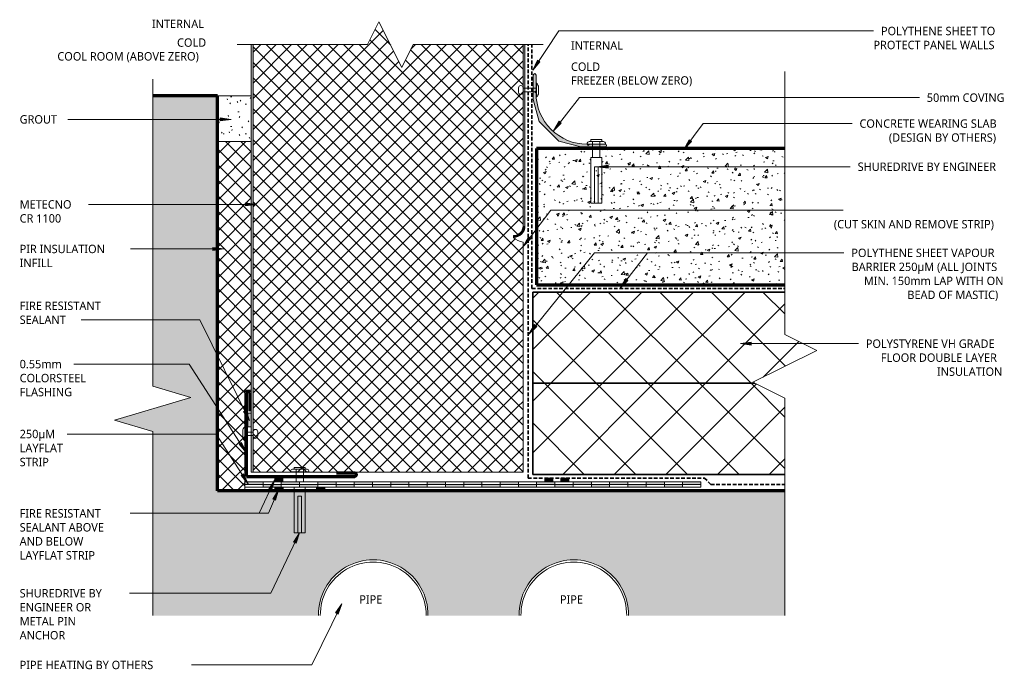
# Model space of a CAD drawing. Header units: millimetres. Extents: x -148 to 392, y -127 to 229.
import ezdxf

# ---------------------------------------------------------------- set-up
doc = ezdxf.new("R2010")
doc.units = ezdxf.units.MM
doc.linetypes.add('Dash', pattern=[6.35, 3.175, -3.175])
doc.linetypes.add('Dash Short', pattern=[3, 2, -1])
for name, color, linetype, lineweight in [('A-DETL', 90, 'Continuous', 13), ('A-DETL-GENF', 92, 'Continuous', 13), ('A-DETL-GENF-HDLN', 1, 'Dash', 13), ('G-ANNO-TEXT', 231, 'Continuous', 9)]:
    doc.layers.add(name, color=color, linetype=linetype, lineweight=lineweight)
doc.styles.add('Yu Gothic', font='Yu Gothic.ttf', dxfattribs={"height": 4.6})
doc.styles.add('Yu Gothic_B', font='Yu Gothic.ttf', dxfattribs={"height": 4.6})
pattern_1 = [(45, (0, 0), (-14.1421, 14.1421), []), (135, (0, 0), (-14.1421, -14.1421), [])]
pattern_2 = [(50, (0, 0), (14.5753, -1.27516), [1.524, -16.764]), (355, (0, 0), (-2.81956, 15.2849), [1.219, -13.411]), (100.451, (1.215, -0.106), (11.7557, 14.00984), [1.295, -14.247]), (46.184, (0, 4.064), (21.6862, -3.3639), [2.286, -25.146]), (96.636, (1.807, 3.784), (18.9918, 19.7943), [1.943, -21.371]), (351.184, (0, 4.064), (18.992, 19.7941), [1.829, -20.117]), (21, (2.032, 3.048), (12.12965, -8.18154), [1.524, -16.764]), (326, (2.032, 3.048), (4.9442, 14.7354), [1.219, -13.411]), (71.451, (3.043, 2.366), (17.0739, 6.554), [1.295, -14.247]), (37.5, (0, 0), (0.24723, 6.76433), [0.67056, -12.578, 0.67056, -12.944, -13.462]), (37.5, (0, 0), (0.24723, 6.76433), [-26.863, 0.67056, -12.791]), (7.5, (0, 0), (5.34566, 8.01431), [0.67056, -7.092, 0.67056, -12.273, -5.131]), (7.5, (0, 0), (5.34566, 8.01431), [-20.706, 0.67056, -4.46]), (327.5, (-4.531, 0), (10.84765, -0.45819), [0.67056, -4.409, 0.67056, -15.179, -21.031]), (327.5, (-4.531, 0), (10.84765, -0.45819), [-20.93, 0.67056, -20.361]), (317.5, (-6.563, 0), (11.85073, 2.0342), [0.67056, -5.933, 0.67056, -9.855, -14.935]), (317.5, (-6.563, 0), (11.85073, 2.0342), [-17.13, 0.67056, -14.265])]
pattern_3 = [(315, (-16.214, 128.937), (4.24264, 4.24264), []), (45, (-16.214, 128.937), (-4.24264, 4.24264), [])]

# ---------------------------------------------------------------- blocks, each defined once
blk = doc.blocks.new('37_95mm Coving - 37_95mm Coving-5873425-FREEZER FLOOR PARTITION RECESSED TO COOL ROOM WITH PIPE HEATING')
at = {"layer": 'A-DETL-GENF'}
blk.add_hatch(color=256, dxfattribs=at).paths.add_polyline_path([(0, -26.09), (0, -39.45), (0.03, -39.64), (0.1, -39.83), (0.22, -39.98), (0.38, -40.1), (0.56, -40.17), (0.75, -40.2), (0.94, -40.17), (1.13, -40.1), (1.28, -39.98), (1.4, -39.83), (1.47, -39.64), (1.5, -39.45), (1.5, -30.86), (0.79, -30.16), (1.5, -29.45), (1.61, -26.98), (1.93, -24.57), (2.45, -22.22), (3.19, -19.9), (4.12, -17.63), (5.24, -15.48), (6.55, -13.43), (8.04, -11.48), (9.69, -9.69), (11.48, -8.04), (13.43, -6.55), (15.48, -5.24), (17.63, -4.12), (19.9, -3.19), (22.22, -2.45), (24.57, -1.93), (26.98, -1.61), (29.45, -1.5), (30.16, -0.79), (30.86, -1.5), (39.45, -1.5), (39.64, -1.47), (39.82, -1.4), (39.98, -1.28), (40.1, -1.12), (40.17, -0.94), (40.2, -0.75), (40.17, -0.56), (40.1, -0.37), (39.98, -0.22), (39.82, -0.1), (39.64, -0.03), (39.45, 0), (26.09, 0), (14.02, -3.24), (3.24, -14.02)])
for p, q in [((39.45, 0), (26.09, 0)), ((14.02, -3.24), (3.24, -14.02)), ((26.09, 0), (14.02, -3.24)), ((29.45, -1.5), (30.16, -0.79)), ((30.16, -0.79), (30.86, -1.5)), ((30.86, -1.5), (39.45, -1.5)), ((3.24, -14.02), (0, -26.09)), ((0, -26.09), (0, -39.45)), ((0.79, -30.16), (1.5, -29.45)), ((1.5, -30.86), (0.79, -30.16)), ((1.5, -39.45), (1.5, -30.86))]:
    blk.add_line(p, q, dxfattribs=at)
for centre, radius, start, end in [((29.45, -29.45), 27.95, 90, 180), ((39.45, -0.75), 0.75, 270, 90), ((0.75, -39.45), 0.75, 180, 360)]:
    blk.add_arc(centre, radius, start, end, dxfattribs=at)
blk = doc.blocks.new('Fridge Freezer Panel_Vertical Section - 150mm-6007943-FREEZER FLOOR PARTITION RECESSED TO COOL ROOM WITH PIPE HEATING')
at = {"layer": 'A-DETL-GENF'}
for points in [[(-35, 149), (0.97, 149), (0.96, 150), (-35, 150)], [(93.7, 6.3), (93.91, 4.67), (94.54, 3.15), (95.54, 1.85), (96.85, 0.84), (98.37, 0.21), (100, 0), (100, 1), (98.63, 1.18), (97.35, 1.71), (96.25, 2.55), (95.41, 3.65), (94.88, 4.93), (94.7, 6.3)]]:
    blk.add_hatch(color=256, dxfattribs=at).paths.add_polyline_path(points)
h = blk.add_hatch(dxfattribs=at)
h.set_pattern_fill('FP_4', color=256, style=0, pattern_type=2)
h.set_pattern_definition(pattern_3)
h.paths.add_polyline_path([(0.96, 1), (91.14, 1), (91.59, 2.95), (92.45, 4.74), (93.7, 6.3), (94.7, 6.3), (94.88, 4.93), (95.41, 3.65), (96.25, 2.55), (97.35, 1.71), (98.63, 1.18), (100, 1), (199.4, 1), (199.4, 61.25), (186.9, 67.5), (211.9, 80), (199.4, 86.25), (199.4, 149), (0.96, 149), (0.96, 69.41)])
h.paths.add_polyline_path([(93.91, 4.67), (93.91, 4.67), (94.54, 3.15), (95.54, 1.84), (95.54, 1.85), (94.54, 3.15), (93.91, 4.67)])
h = blk.add_hatch(color=256, dxfattribs=at)
h.paths.add_polyline_path([(0.97, 149), (0.97, 149), (199.4, 149), (199.4, 150), (0.97, 150)])
h.paths.add_polyline_path([(100, 0), (199.4, 0), (199.4, 1), (100, 1), (100, 0.21)])
h.paths.add_polyline_path([(96.64, 1), (96.85, 0.84), (98.37, 0.21), (98.36, 0.22), (96.85, 0.84), (96.65, 1)])
at = {"layer": 'A-DETL-GENF-HDLN', "linetype": 'Continuous'}
h = blk.add_hatch(dxfattribs=at)
h.set_pattern_fill('FP_4', color=256, style=0, pattern_type=2)
h.set_pattern_definition(pattern_3)
h.paths.add_polyline_path([(-35, 149), (-35, 1), (0.96, 1), (0.96, 149), (-15.65, 149)])
at = {"layer": 'A-DETL-GENF'}
for p, q in [((0.97, 150), (-35, 150)), ((0.96, 149), (-35, 149)), ((-35, 149), (-35, 1)), ((146.34, 150), (0.97, 150)), ((199.4, 149), (0.97, 149)), ((199.4, 150), (171.34, 150)), ((94.7, 6.3), (93.7, 6.3)), ((-35, 1), (0.96, 1)), ((91.14, 1), (0.96, 1)), ((100, 1), (199.4, 1)), ((100, 0), (199.4, 0))]:
    blk.add_line(p, q, dxfattribs=at)
for centre, radius, start, end in [((100, 0), 8.92, 134.9929, 173.534), ((100, 6.3), 6.3, 180, 270), ((100, 6.3), 5.3, 180, 270)]:
    blk.add_arc(centre, radius, start, end, dxfattribs=at)
at = {"layer": 'A-DETL-GENF-HDLN'}
blk.add_line((-35, 150), (-35, 149), dxfattribs=at)
blk = doc.blocks.new('Anchor Bolt - ShureDrive - ShureDrive-5466956-FREEZER FLOOR PARTITION RECESSED TO COOL ROOM WITH PIPE HEATING')
at = {"layer": 'A-DETL-GENF'}
for p, q in [((-4, -10.64), (-3, -10.64)), ((-3, -9.64), (3, -9.64)), ((-3, -10.64), (-3, -9.64)), ((3, -10.64), (-3, -10.64)), ((-2, -17.5), (-2, -10.64)), ((2, -17.5), (2, -10.64)), ((3, -10.64), (3, -9.64)), ((3, -10.64), (4, -10.64)), ((-5, -12.14), (-5, -11.64)), ((-5, -12.14), (5, -12.14)), ((5, -12.14), (5, -11.64)), ((-3, -20.5), (-3, -45.5)), ((3, -20.5), (3, -45.5)), ((-1, -25.5), (-1, -35.5)), ((1, -25.5), (-1, -25.5)), ((1, -25.5), (1, -35.5)), ((-1, -35.5), (-1, -45.5)), ((1, -45.5), (1, -35.5)), ((-3, -45.5), (3, -45.5))]:
    blk.add_line(p, q, dxfattribs=at)
for centre, start, end in [((-4, -11.64), 90, 180), ((4, -11.64), 360, 90)]:
    blk.add_arc(centre, 1, start, end, dxfattribs=at)
blk = doc.blocks.new('Layflat 250 - Layflat 250-5640186-FREEZER FLOOR PARTITION RECESSED TO COOL ROOM WITH PIPE HEATING')
at = {"layer": 'A-DETL-GENF'}
for points in [[(10, 1.5), (10, 3), (0, 3), (0, 1.5)], [(20, 0), (20, 1.5), (10, 1.5), (10, 0)], [(30, 1.5), (30, 3), (20, 3), (20, 1.5)], [(40, 0), (40, 1.5), (30, 1.5), (30, 0)], [(50, 1.5), (50, 3), (40, 3), (40, 1.5)], [(60, 0), (60, 1.5), (50, 1.5), (50, 0)], [(70, 1.5), (70, 3), (60, 3), (60, 1.5)], [(80, 0), (80, 1.5), (70, 1.5), (70, 0)], [(80, 1.5), (90, 1.5), (90, 3), (80, 3)], [(100, 0), (100, 1.5), (90, 1.5), (90, 0)], [(110, 1.5), (110, 3), (100, 3), (100, 1.5)], [(120, 0), (120, 1.5), (110, 1.5), (110, 0)], [(130, 1.5), (130, 3), (120, 3), (120, 1.5)], [(140, 0), (140, 1.5), (130, 1.5), (130, 0)], [(150, 1.5), (150, 3), (140, 3), (140, 1.5)], [(160, 0), (160, 1.5), (150, 1.5), (150, 0)], [(170, 1.5), (170, 3), (160, 3), (160, 1.5)], [(180, 0), (180, 1.5), (170, 1.5), (170, 0)], [(190, 1.5), (190, 3), (180, 3), (180, 1.5)], [(190, 0), (200, 0), (200, 1.5), (190, 1.5)], [(210, 1.5), (210, 3), (200, 3), (200, 1.5)], [(220, 0), (220, 1.5), (210, 1.5), (210, 0)], [(230, 1.5), (230, 3), (220, 3), (220, 1.5)], [(240, 0), (240, 1.5), (230, 1.5), (230, 0)], [(250, 1.5), (250, 3), (240, 3), (240, 1.5)]]:
    blk.add_hatch(color=256, dxfattribs=at).paths.add_polyline_path(points)
for p, q in [((10, 3), (0, 3)), ((0, 3), (0, 1.5)), ((0, 1.5), (0, 0)), ((0, 1.5), (10, 1.5)), ((0, 0), (10, 0)), ((20, 3), (10, 3)), ((10, 1.5), (10, 3)), ((20, 1.5), (10, 1.5)), ((10, 1.5), (10, 0)), ((10, 0), (20, 0)), ((30, 3), (20, 3)), ((20, 3), (20, 1.5)), ((20, 1.5), (30, 1.5)), ((20, 0), (20, 1.5)), ((20, 0), (30, 0)), ((40, 3), (30, 3)), ((30, 1.5), (30, 3)), ((40, 1.5), (30, 1.5)), ((30, 1.5), (30, 0)), ((30, 0), (40, 0)), ((50, 3), (40, 3)), ((40, 3), (40, 1.5)), ((40, 1.5), (50, 1.5)), ((40, 0), (40, 1.5)), ((40, 0), (50, 0)), ((60, 3), (50, 3)), ((50, 1.5), (50, 3)), ((60, 1.5), (50, 1.5)), ((50, 1.5), (50, 0)), ((70, 3), (60, 3)), ((60, 3), (60, 1.5)), ((60, 1.5), (70, 1.5)), ((60, 0), (60, 1.5)), ((80, 3), (70, 3)), ((70, 1.5), (70, 3)), ((80, 1.5), (70, 1.5)), ((70, 1.5), (70, 0)), ((90, 3), (80, 3)), ((80, 3), (80, 1.5)), ((80, 1.5), (90, 1.5)), ((80, 0), (80, 1.5)), ((100, 3), (90, 3)), ((90, 1.5), (90, 3)), ((100, 1.5), (90, 1.5)), ((90, 1.5), (90, 0)), ((110, 3), (100, 3)), ((100, 3), (100, 1.5)), ((100, 1.5), (110, 1.5)), ((100, 0), (100, 1.5)), ((120, 3), (110, 3)), ((110, 1.5), (110, 3)), ((120, 1.5), (110, 1.5)), ((110, 1.5), (110, 0)), ((130, 3), (120, 3)), ((120, 3), (120, 1.5)), ((120, 1.5), (130, 1.5)), ((120, 0), (120, 1.5)), ((140, 3), (130, 3)), ((130, 1.5), (130, 3)), ((140, 1.5), (130, 1.5)), ((130, 1.5), (130, 0)), ((150, 3), (140, 3)), ((140, 3), (140, 1.5)), ((140, 1.5), (150, 1.5)), ((140, 0), (140, 1.5)), ((160, 3), (150, 3)), ((150, 1.5), (150, 3)), ((160, 1.5), (150, 1.5)), ((150, 1.5), (150, 0)), ((170, 3), (160, 3)), ((160, 3), (160, 1.5)), ((160, 1.5), (170, 1.5)), ((160, 0), (160, 1.5)), ((180, 3), (170, 3)), ((170, 1.5), (170, 3)), ((180, 1.5), (170, 1.5)), ((170, 1.5), (170, 0)), ((190, 3), (180, 3)), ((180, 3), (180, 1.5)), ((180, 1.5), (190, 1.5)), ((180, 0), (180, 1.5)), ((200, 3), (190, 3)), ((190, 1.5), (190, 3)), ((200, 1.5), (190, 1.5)), ((190, 1.5), (190, 0)), ((210, 3), (200, 3)), ((200, 3), (200, 1.5)), ((200, 0), (200, 1.5)), ((200, 1.5), (210, 1.5)), ((220, 3), (210, 3)), ((210, 1.5), (210, 3)), ((220, 1.5), (210, 1.5)), ((210, 1.5), (210, 0)), ((230, 3), (220, 3)), ((220, 3), (220, 1.5)), ((220, 0), (220, 1.5)), ((220, 1.5), (230, 1.5)), ((240, 3), (230, 3)), ((230, 1.5), (230, 3)), ((240, 1.5), (230, 1.5)), ((230, 1.5), (230, 0)), ((250, 3), (240, 3)), ((240, 3), (240, 1.5)), ((240, 0), (240, 1.5)), ((240, 1.5), (250, 1.5)), ((250, 1.5), (250, 3)), ((250, 0), (250, 1.5)), ((50, 0), (60, 0)), ((60, 0), (70, 0)), ((70, 0), (80, 0)), ((80, 0), (90, 0)), ((90, 0), (100, 0)), ((100, 0), (110, 0)), ((110, 0), (120, 0)), ((120, 0), (130, 0)), ((130, 0), (140, 0)), ((140, 0), (150, 0)), ((150, 0), (160, 0)), ((160, 0), (170, 0)), ((170, 0), (180, 0)), ((180, 0), (190, 0)), ((190, 0), (200, 0)), ((200, 0), (210, 0)), ((210, 0), (220, 0)), ((220, 0), (230, 0)), ((230, 0), (240, 0)), ((240, 0), (250, 0))]:
    blk.add_line(p, q, dxfattribs=at)
blk = doc.blocks.new('Break Line _M_ - Break Line _M_-6008028-FREEZER FLOOR PARTITION RECESSED TO COOL ROOM WITH PIPE HEATING')
at = {"layer": 'A-DETL-GENF'}
for p, q in [((-12.5, 0), (-6.25, 12.5)), ((-6.25, 12.5), (6.25, -12.5)), ((-83.94, 0), (-12.5, 0)), ((6.25, -12.5), (12.5, 0)), ((12.5, 0), (83.8, 0))]:
    blk.add_line(p, q, dxfattribs=at)
blk = doc.blocks.new('Break Line _M_ - Break Line _M_-5800659-FREEZER FLOOR PARTITION RECESSED TO COOL ROOM WITH PIPE HEATING')
at = {"layer": 'A-DETL-GENF'}
for p, q in [((-12.5, 0), (-6.25, 20.97)), ((-6.25, 20.97), (6.25, -20.97)), ((-113.37, 0), (-12.5, 0)), ((6.25, -20.97), (12.5, 0)), ((12.5, 0), (180.65, 0))]:
    blk.add_line(p, q, dxfattribs=at)
blk = doc.blocks.new('Break Line _M_ - Break Line _M_-5668485-FREEZER FLOOR PARTITION RECESSED TO COOL ROOM WITH PIPE HEATING')
at = {"layer": 'A-DETL-GENF'}
for p, q in [((-17.5, 0), (-8.75, 17.5)), ((-8.75, 17.5), (8.75, -17.5)), ((-161.66, 0), (-17.5, 0)), ((8.75, -17.5), (17.5, 0)), ((17.5, 0), (136.67, 0))]:
    blk.add_line(p, q, dxfattribs=at)
blk = doc.blocks.new('Anchor Bolt - ShureDrive - ShureDrive-6056803-FREEZER FLOOR PARTITION RECESSED TO COOL ROOM WITH PIPE HEATING')
at = {"layer": 'A-DETL-GENF'}
for p, q in [((-3, -10.68), (3, -10.68)), ((-3, -11.68), (-3, -10.68)), ((3, -11.68), (3, -10.68)), ((-5, -13.18), (-5, -12.68)), ((-5, -13.18), (5, -13.18)), ((-4, -11.68), (-3, -11.68)), ((3, -11.68), (-3, -11.68)), ((-2, -20.5), (-2, -11.68)), ((2, -20.5), (2, -11.68)), ((3, -11.68), (4, -11.68)), ((5, -13.18), (5, -12.68)), ((-3, -20.5), (3, -20.5)), ((-3, -20.5), (-3, -45.5)), ((3, -20.5), (3, -45.5)), ((-1, -25.5), (-1, -35.5)), ((1, -25.5), (-1, -25.5)), ((1, -25.5), (1, -35.5)), ((-1, -35.5), (-1, -45.5)), ((1, -45.5), (1, -35.5)), ((-3, -45.5), (3, -45.5))]:
    blk.add_line(p, q, dxfattribs=at)
for centre, start, end in [((-4, -12.68), 90, 180), ((4, -12.68), 360, 90)]:
    blk.add_arc(centre, 1, start, end, dxfattribs=at)
blk = doc.blocks.new('Pop Rivets - Rivet-6066512-FREEZER FLOOR PARTITION RECESSED TO COOL ROOM WITH PIPE HEATING')
at = {"layer": 'A-DETL-GENF'}
for p, q in [((3.77, 0), (-3.77, 0)), ((-1.5, 1.16), (1.5, 1.16)), ((-1, -7.34), (-1, 0)), ((1, -7.34), (1, 0)), ((1.17, -7.34), (-1.24, -7.34)), ((-1.24, -9.84), (1.17, -9.84))]:
    blk.add_line(p, q, dxfattribs=at)
for centre, radius, start, end in [((-1.5, -1.65), 2.8, 90, 144), ((1.5, -1.65), 2.8, 36, 90), ((-1.24, -8.59), 1.25, 90, 270), ((1.17, -8.59), 1.25, 270, 90)]:
    blk.add_arc(centre, radius, start, end, dxfattribs=at)
blk = doc.blocks.new('Pop Rivets - Rivet-6060696-FREEZER FLOOR PARTITION RECESSED TO COOL ROOM WITH PIPE HEATING')
at = {"layer": 'A-DETL-GENF'}
for p, q in [((3.77, 0), (-3.77, 0)), ((-1.5, 1.16), (1.5, 1.16)), ((-1, -4.55), (-1, 0)), ((1, -4.55), (1, 0)), ((1.17, -4.55), (-1.24, -4.55)), ((-1.24, -7.05), (1.17, -7.05))]:
    blk.add_line(p, q, dxfattribs=at)
for centre, radius, start, end in [((-1.5, -1.65), 2.8, 90, 144), ((1.5, -1.65), 2.8, 36, 90), ((-1.24, -5.8), 1.25, 90, 270), ((1.17, -5.8), 1.25, 270, 90)]:
    blk.add_arc(centre, radius, start, end, dxfattribs=at)

msp = doc.modelspace()

# ---------------------------------------------------------------- hatches: boundary and pattern name
at = {"layer": 'A-DETL-GENF'}
h = msp.add_hatch(dxfattribs=at)
h.set_pattern_fill('FP_2', color=9, style=0, pattern_type=2)
h.set_pattern_definition(pattern_2)
h.paths.add_polyline_path([(15.8, -97.44), (15.77, -96.4), (15.91, -93.87), (16.26, -91.38), (16.83, -88.93), (17.6, -86.52), (18.56, -84.19), (19.72, -81.96), (21.07, -79.81), (22.58, -77.8), (24.26, -75.93), (26.1, -74.18), (28.07, -72.62), (30.16, -71.22), (32.38, -69.99), (34.68, -68.96), (37.05, -68.14), (39.51, -67.5), (41.99, -67.08), (44.5, -66.87), (47.03, -66.87), (49.54, -67.08), (52.02, -67.5), (54.47, -68.14), (56.85, -68.96), (59.15, -69.99), (61.36, -71.22), (63.46, -72.62), (65.42, -74.18), (67.27, -75.93), (68.95, -77.8), (70.46, -79.81), (71.81, -81.96), (72.97, -84.19), (73.93, -86.52), (74.7, -88.93), (75.26, -91.38), (75.61, -93.87), (75.76, -96.4), (75.73, -97.44), (125.8, -97.44), (125.77, -96.4), (125.91, -93.87), (126.26, -91.38), (126.83, -88.93), (127.6, -86.52), (128.56, -84.19), (129.72, -81.96), (131.07, -79.81), (132.58, -77.8), (134.26, -75.93), (136.1, -74.18), (138.07, -72.62), (140.16, -71.22), (142.38, -69.99), (144.68, -68.96), (147.05, -68.14), (149.51, -67.5), (151.99, -67.08), (154.5, -66.87), (157.03, -66.87), (159.54, -67.08), (162.02, -67.5), (164.47, -68.14), (166.85, -68.96), (169.15, -69.99), (171.36, -71.22), (173.46, -72.62), (175.42, -74.18), (177.27, -75.93), (178.95, -77.8), (180.46, -79.81), (181.81, -81.96), (182.97, -84.19), (183.93, -86.52), (184.7, -88.93), (185.26, -91.38), (185.61, -93.87), (185.76, -96.4), (185.73, -97.44), (271.44, -97.44), (271.44, -29.03), (-39.62, -29.03), (-39.62, 187.55), (-75.1, 187.55), (-75.1, 28.44), (-54.13, 22.19), (-96.06, 9.69), (-75.1, 3.44), (-75.1, -97.44), (8.63, -97.44)])
h = msp.add_hatch(dxfattribs=at)
h.set_pattern_fill('FP_5', style=0, pattern_type=2)
h.set_pattern_definition([(0, (0, 0), (16.256, 4.064), [0.67056, -11.521, 0.67056, -11.521, -65.024]), (0, (0, 0), (16.256, 4.064), [-24.384, 0.67056, -23.713, 0.67056, -11.521, -28.448]), (0, (0, 0), (16.256, 4.064), [-60.96, 0.67056, -7.457, 0.67056, -19.649]), (120, (6.096, 2.032), (-11.64753, 12.04611), [0.67056, -11.521, 0.67056, -11.521, -65.024]), (120, (6.096, 2.032), (-11.64753, 12.04611), [-24.384, 0.67056, -23.713, 0.67056, -11.521, -28.448]), (120, (6.096, 2.032), (-11.64753, 12.04611), [-60.96, 0.67056, -7.457, 0.67056, -19.649]), (240, (8.128, 10.16), (-4.60847, -16.11011), [0.67056, -11.521, 0.67056, -11.521, -65.024]), (240, (8.128, 10.16), (-4.60847, -16.11011), [-24.384, 0.67056, -23.713, 0.67056, -11.521, -28.448]), (240, (8.128, 10.16), (-4.60847, -16.11011), [-60.96, 0.67056, -7.457, 0.67056, -19.649])])
h.paths.add_polyline_path([(-21.06, 162.55), (-21.06, 187.55), (-39.62, 187.55), (-39.62, 162.55)])
h = msp.add_hatch(dxfattribs=at)
h.set_pattern_fill('FP_3', color=253, style=0, pattern_type=2)
h.set_pattern_definition([(45, (0, 0), (-4.24264, 4.24264), []), (135, (0, 0), (-4.24264, -4.24264), [])])
h.paths.add_polyline_path([(-24.62, -29.03), (-24.62, 26.14), (-21.06, 26.14), (-21.06, 162.55), (-39.62, 162.55), (-39.62, -29.03)])
h = msp.add_hatch(dxfattribs=at)
h.set_pattern_fill('FP_2', color=9, style=0, pattern_type=2)
h.set_pattern_definition(pattern_2)
h.paths.add_polyline_path([(168.08, 83.97), (271.44, 83.97), (271.44, 158.58), (135.26, 158.58), (135.26, 83.97)])
h = msp.add_hatch(dxfattribs=at)
h.set_pattern_fill('FP_1', color=9, style=0, pattern_type=2)
h.set_pattern_definition(pattern_1)
h.paths.add_polyline_path([(254.96, 29.97), (253.94, 30.48), (288.94, 47.98), (271.44, 56.73), (271.44, 79.97), (133.26, 79.97), (133.26, 29.97), (253.94, 29.97)])
h = msp.add_hatch(dxfattribs=at)
h.set_pattern_fill('FP_1', color=9, style=0, pattern_type=2)
h.set_pattern_definition(pattern_1)
h.paths.add_polyline_path([(133.26, -20.03), (271.44, -20.03), (271.44, 21.73), (254.96, 29.97), (133.26, 29.97)])
for points in [[(-22.9, 6.03), (-21.06, 6.03), (-21.06, 13.55), (-22.9, 13.55)], [(-4.62, -24.03), (-3.73, -24.03), (-3.73, -21.86), (-8.14, -21.86), (-8.14, -24.03)], [(144.27, -24.03), (144.27, -22.03), (139.89, -22.03), (139.89, -24.03)], [(153.04, -24.03), (153.04, -22.03), (148.66, -22.03), (148.66, -24.03)], [(-4.62, -29.03), (-3.65, -29.03), (-3.65, -27.03), (-8.19, -27.03), (-8.19, -29.03)], [(15.38, -29.03), (19.19, -29.03), (19.19, -27.03), (14.64, -27.03), (14.64, -29.03)]]:
    msp.add_hatch(color=9, dxfattribs=at).paths.add_polyline_path(points)
at = {"layer": 'G-ANNO-TEXT'}
for points in [[(133.23, 201.67), (137.21, 206.23), (135.9, 207.11)], [(-32.09, 174.63), (-38.09, 175.42), (-38.09, 173.84)], [(144.58, 168.37), (148.9, 172.61), (147.66, 173.58)], [(216.07, 158.2), (220.31, 162.52), (219.05, 163.47)], [(168.55, 148.68), (174.55, 147.89), (174.55, 149.47)], [(-18.17, 128.02), (-24.17, 128.81), (-24.17, 127.23)], [(127.93, 104.96), (132.2, 109.24), (130.95, 110.2)], [(-36.14, 103.59), (-42.14, 104.38), (-42.14, 102.8)], [(181.14, 82.11), (185.44, 86.36), (184.19, 87.33)], [(131.12, 56.94), (135.51, 61.11), (134.28, 62.1)], [(247.07, 51.67), (253.07, 50.88), (253.07, 52.46)], [(-21.97, 9.45), (-23.92, 15.18), (-25.34, 14.48)], [(-23.83, -7.96), (-26.43, -2.5), (-27.75, -3.35)], [(-22.76, -25.25), (-25.33, -19.77), (-26.66, -20.62)], [(-8.12, -22.98), (-11.4, -28.07), (-9.97, -28.74)], [(-6.07, -28.41), (-9.18, -33.6), (-7.73, -34.23)], [(5.31, -52.02), (2.03, -57.11), (3.46, -57.78)], [(28.48, -90.89), (25.13, -95.93), (26.55, -96.63)]]:
    msp.add_hatch(color=7, dxfattribs=at).paths.add_polyline_path(points)

# ---------------------------------------------------------------- linework, layer by layer
at = {"layer": 'A-DETL', "linetype": 'Dash Short', "lineweight": 35}
for p, q in [((130.64, -22.03), (130.64, 215.62)), ((132.79, 81.97), (132.79, 215.62)), ((132.79, 81.97), (271.44, 81.97)), ((130.64, -22.03), (227.38, -22.03)), ((227.38, -22.03), (230.88, -25.53)), ((230.88, -25.53), (271.44, -25.53))]:
    msp.add_line(p, q, dxfattribs=at)
at = {"layer": 'A-DETL', "lineweight": 70}
for p, q in [((-39.62, 187.55), (-75.1, 187.55)), ((-39.62, -29.03), (-39.62, 187.55)), ((271.44, 158.58), (135.26, 158.58)), ((135.26, 158.58), (135.26, 83.97)), ((135.26, 83.97), (271.44, 83.97)), ((-23.76, -21.12), (-23.76, 24.69)), ((-21.96, 24.69), (-21.96, 14.69)), ((-23.76, -21.12), (35.65, -21.12)), ((35.65, -19.32), (25.65, -19.32)), ((271.44, -29.03), (-39.62, -29.03))]:
    msp.add_line(p, q, dxfattribs=at)
at = {"layer": 'A-DETL'}
for p, q in [((-21.06, 187.55), (-39.62, 187.55)), ((-39.62, 187.55), (-39.62, 162.55)), ((-21.06, 162.55), (-21.06, 187.55)), ((-39.62, 162.55), (-39.62, -29.03)), ((-39.62, 162.55), (-21.06, 162.55)), ((-24.62, -24.03), (-24.62, 26.14)), ((-24.62, 26.14), (-21.06, 26.14)), ((-21.06, 13.55), (-22.9, 13.55)), ((-22.9, 13.55), (-22.9, 6.03)), ((-22.9, 6.03), (-21.06, 6.03)), ((-3.73, -21.86), (-8.14, -21.86)), ((-8.14, -21.86), (-8.14, -24.03)), ((-3.73, -24.03), (-3.73, -21.86)), ((144.27, -22.03), (139.89, -22.03)), ((139.89, -22.03), (139.89, -24.03)), ((144.27, -24.03), (144.27, -22.03)), ((153.04, -22.03), (148.66, -22.03)), ((148.66, -22.03), (148.66, -24.03)), ((153.04, -24.03), (153.04, -22.03)), ((-39.62, -29.03), (-24.62, -29.03)), ((-24.62, -29.03), (-24.62, -27.03)), ((-8.19, -27.03), (-8.19, -29.03)), ((-8.19, -29.03), (-3.65, -29.03)), ((-3.65, -29.03), (-3.65, -27.03)), ((14.64, -27.03), (14.64, -29.03)), ((14.64, -29.03), (19.19, -29.03)), ((19.19, -29.03), (19.19, -27.03))]:
    msp.add_line(p, q, dxfattribs=at)
at = {"layer": 'A-DETL', "lineweight": 35}
for p, q in [((271.44, 79.97), (133.26, 79.97)), ((133.26, 79.97), (133.26, 29.97)), ((254.96, 29.97), (133.26, 29.97)), ((133.26, 29.97), (133.26, -20.03)), ((133.26, 29.97), (254.96, 29.97)), ((133.26, -20.03), (271.44, -20.03))]:
    msp.add_line(p, q, dxfattribs=at)
at = {"layer": 'A-DETL', "lineweight": 70}
for centre, start, end in [((-22.86, 24.69), 0, 180), ((35.65, -20.22), 270, 90)]:
    msp.add_arc(centre, 0.9, start, end, dxfattribs=at)
at = {"layer": 'A-DETL'}
for centre, radius, start, end in [((45.76, -96.84), 30, 358.8705, 181.1295), ((45.76, -97.09), 29, 359.3142, 180.6858), ((155.76, -96.84), 30, 358.8705, 181.1295), ((155.76, -97.09), 29, 359.3142, 180.6858)]:
    msp.add_arc(centre, radius, start, end, dxfattribs=at)
at = {"layer": 'G-ANNO-TEXT', "color": 250}
for p, q in [((133.23, 201.67), (147.47, 223.09)), ((147.47, 223.09), (293.61, 223.09)), ((293.61, 223.09), (320.07, 223.09)), ((135.9, 207.11), (133.23, 201.67)), ((133.23, 201.67), (137.21, 206.23)), ((137.21, 206.23), (135.9, 207.11)), ((144.58, 168.37), (158.8, 186.55)), ((158.8, 186.55), (293.61, 186.55)), ((293.61, 186.55), (345.21, 186.55)), ((-92.76, 174.63), (-123.24, 174.63)), ((-32.09, 174.63), (-92.76, 174.63)), ((-32.09, 174.63), (-38.09, 175.42)), ((-38.09, 175.42), (-38.09, 173.84)), ((-38.09, 173.84), (-32.09, 174.63)), ((147.66, 173.58), (144.58, 168.37)), ((148.9, 172.61), (147.66, 173.58)), ((144.58, 168.37), (148.9, 172.61)), ((216.07, 158.2), (226.72, 172.34)), ((226.72, 172.34), (293.61, 172.34)), ((293.61, 172.34), (308.3, 172.34)), ((219.05, 163.47), (216.07, 158.2)), ((216.07, 158.2), (220.31, 162.52)), ((220.31, 162.52), (219.05, 163.47)), ((174.55, 149.47), (168.55, 148.68)), ((168.55, 148.68), (174.55, 147.89)), ((168.55, 148.68), (299.76, 148.68)), ((174.55, 147.89), (174.55, 149.47)), ((299.76, 148.68), (307.3, 148.68)), ((-113.89, 128.02), (-113.89, 128.02)), ((-18.17, 128.02), (-113.89, 128.02)), ((-18.17, 128.02), (-24.17, 128.81)), ((-24.17, 128.81), (-24.17, 127.23)), ((-24.17, 127.23), (-18.17, 128.02)), ((127.93, 104.96), (143.14, 124.84)), ((143.14, 124.84), (293.61, 124.84)), ((293.61, 124.84), (303.4, 124.84)), ((130.95, 110.2), (127.93, 104.96)), ((127.93, 104.96), (132.2, 109.24)), ((132.2, 109.24), (130.95, 110.2)), ((-90.12, 103.59), (-94.93, 103.59)), ((-36.14, 103.59), (-90.12, 103.59)), ((-36.14, 103.59), (-42.14, 104.38)), ((-42.14, 104.38), (-42.14, 102.8)), ((-42.14, 102.8), (-36.14, 103.59)), ((131.12, 56.94), (167.13, 101.45)), ((167.13, 101.45), (294.59, 101.45)), ((181.14, 82.11), (196.16, 101.45)), ((196.16, 101.45), (294.59, 101.45)), ((294.59, 101.45), (303.85, 101.45)), ((184.19, 87.33), (181.14, 82.11)), ((185.44, 86.36), (184.19, 87.33)), ((181.14, 82.11), (185.44, 86.36)), ((-90.76, 64.76), (-117.15, 64.76)), ((-49.32, 64.76), (-90.76, 64.76)), ((-21.97, 9.45), (-49.32, 64.76)), ((134.28, 62.1), (131.12, 56.94)), ((131.12, 56.94), (135.51, 61.11)), ((135.51, 61.11), (134.28, 62.1)), ((253.07, 52.46), (247.07, 51.67)), ((247.07, 51.67), (253.07, 50.88)), ((247.07, 51.67), (311.66, 51.67)), ((253.07, 50.88), (253.07, 52.46)), ((311.66, 51.67), (311.79, 51.67)), ((-89.81, 40.47), (-120.46, 40.47)), ((-55.21, 40.47), (-89.81, 40.47)), ((-23.83, -7.96), (-55.21, 40.47)), ((-23.92, 15.18), (-25.34, 14.48)), ((-25.34, 14.48), (-21.97, 9.45)), ((-21.97, 9.45), (-23.92, 15.18)), ((-104.69, 2.13), (-123.5, 2.13)), ((-40.29, 2.13), (-104.69, 2.13)), ((-22.76, -25.25), (-40.29, 2.13)), ((-26.43, -2.5), (-27.75, -3.35)), ((-27.75, -3.35), (-23.83, -7.96)), ((-23.83, -7.96), (-26.43, -2.5)), ((-25.33, -19.77), (-26.66, -20.62)), ((-26.66, -20.62), (-22.76, -25.25)), ((-22.76, -25.25), (-25.33, -19.77)), ((-8.12, -22.98), (-16.79, -41.35)), ((-8.12, -22.98), (-11.4, -28.07)), ((-9.97, -28.74), (-8.12, -22.98)), ((-6.07, -28.41), (-11.68, -41.35)), ((-11.4, -28.07), (-9.97, -28.74)), ((-6.07, -28.41), (-9.18, -33.6)), ((-7.73, -34.23), (-6.07, -28.41)), ((-9.18, -33.6), (-7.73, -34.23)), ((-86.09, -41.35), (-95.06, -41.35)), ((-16.79, -41.35), (-86.09, -41.35)), ((-11.68, -41.35), (-86.09, -41.35)), ((5.31, -52.02), (-10.37, -85.17)), ((5.31, -52.02), (2.03, -57.11)), ((3.46, -57.78), (5.31, -52.02)), ((2.03, -57.11), (3.46, -57.78)), ((-95.39, -85.17), (-95.39, -85.17)), ((-10.37, -85.17), (-95.39, -85.17)), ((28.48, -90.89), (12.07, -124.49)), ((28.48, -90.89), (25.13, -95.93)), ((26.55, -96.63), (28.48, -90.89)), ((25.13, -95.93), (26.55, -96.63)), ((-67.15, -124.49), (-67.28, -124.49)), ((12.07, -124.49), (-67.15, -124.49))]:
    msp.add_line(p, q, dxfattribs=at)

# ---------------------------------------------------------------- block references
at = {"layer": 'A-DETL-GENF'}
for name, p in [('Break Line _M_ - Break Line _M_-6008028-FREEZER FLOOR PARTITION RECESSED TO COOL ROOM WITH PIPE HEATING', (55.19, 215.62)), ('Anchor Bolt - ShureDrive - ShureDrive-6056803-FREEZER FLOOR PARTITION RECESSED TO COOL ROOM WITH PIPE HEATING', (168.08, 174.19)), ('Anchor Bolt - ShureDrive - ShureDrive-5466956-FREEZER FLOOR PARTITION RECESSED TO COOL ROOM WITH PIPE HEATING', (5.5, -6.53)), ('Layflat 250 - Layflat 250-5640186-FREEZER FLOOR PARTITION RECESSED TO COOL ROOM WITH PIPE HEATING', (-24.62, -27.03))]:
    msp.add_blockref(name, p, dxfattribs=at)
for name, p, rotation in [('Fridge Freezer Panel_Vertical Section - 150mm-6007943-FREEZER FLOOR PARTITION RECESSED TO COOL ROOM WITH PIPE HEATING', (128.94, 16.21), 89.99999999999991), ('Break Line _M_ - Break Line _M_-5668485-FREEZER FLOOR PARTITION RECESSED TO COOL ROOM WITH PIPE HEATING', (271.44, 39.23), 270.0000000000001), ('Break Line _M_ - Break Line _M_-5800659-FREEZER FLOOR PARTITION RECESSED TO COOL ROOM WITH PIPE HEATING', (-75.1, 15.94), 90.00000000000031), ('Pop Rivets - Rivet-6066512-FREEZER FLOOR PARTITION RECESSED TO COOL ROOM WITH PIPE HEATING', (135.27, 190.67), 270.0000000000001), ('37_95mm Coving - 37_95mm Coving-5873425-FREEZER FLOOR PARTITION RECESSED TO COOL ROOM WITH PIPE HEATING', (133.54, 159.51), 90.0000000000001), ('Pop Rivets - Rivet-6060696-FREEZER FLOOR PARTITION RECESSED TO COOL ROOM WITH PIPE HEATING', (-24.62, 2.23), 89.9999999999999)]:
    msp.add_blockref(name, p, dxfattribs=dict(at, rotation=rotation))

# ---------------------------------------------------------------- texts
at = {"layer": 'G-ANNO-TEXT', "color": 7, "char_height": 4.6, "attachment_point": 1, "bg_fill": 3, "box_fill_scale": 1.25, "bg_fill_color": 256, "bg_fill_true_color": 13158600, "bg_fill_transparency": 0}
for s, insert, width, style in [('INTERNAL', (-75.53, 229.28), 37.3586, 'Yu Gothic_B'), ('POLYTHENE SHEET TO ', (324.14, 225.39), 80.8101, 'Yu Gothic'), ('COLD ', (-61.78, 219.04), 20.6835, 'Yu Gothic_B'), ('INTERNAL', (154.19, 217.42), 37.3586, 'Yu Gothic_B'), ('PROTECT PANEL WALLS', (320.04, 217.72), 85.7806, 'Yu Gothic'), ('50mm COVING', (349.27, 188.85), 50.346, 'Yu Gothic'), ('GROUT', (-148.07, 176.93), 25.173, 'Yu Gothic'), ('CONCRETE WEARING SLAB ', (312.36, 174.64), 95.0801, 'Yu Gothic'), ('SHUREDRIVE BY ENGINEER ', (311.37, 150.98), 96.3628, 'Yu Gothic'), ('METECNO ', (-148.07, 130.32), 36.557, 'Yu Gothic'), ('CR 1100', (-148.07, 122.65), 27.8987, 'Yu Gothic'), ('(CUT SKIN AND REMOVE STRIP)', (298.34, 119.47), 112.0759, 'Yu Gothic'), ('PIR INSULATION ', (-148.07, 105.89), 59.4852, 'Yu Gothic'), ('POLYTHENE SHEET VAPOUR ', (307.91, 103.75), 100.5316, 'Yu Gothic'), ('INFILL', (-148.07, 98.22), 22.6076, 'Yu Gothic'), ('FIRE RESISTANT ', (-148.07, 74.73), 59.3249, 'Yu Gothic'), ('SEALANT', (-148.07, 67.06), 32.5485, 'Yu Gothic'), ('POLYSTYRENE VH GRADE ', (315.85, 53.97), 90.9114, 'Yu Gothic'), ('FLOOR DOUBLE LAYER ', (324.05, 46.3), 80.9704, 'Yu Gothic'), ('0.55mm ', (-148.07, 42.77), 28.5401, 'Yu Gothic'), ('INSULATION', (354.88, 38.63), 43.6118, 'Yu Gothic'), ('COLORSTEEL ', (-148.07, 35.1), 49.0633, 'Yu Gothic'), ('FLASHING', (-148.07, 27.43), 36.0759, 'Yu Gothic'), ('250µM ', (-148.07, 4.43), 24.8523, 'Yu Gothic'), ('STRIP', (-148.07, -10.92), 20.6835, 'Yu Gothic'), ('FIRE RESISTANT ', (-148.07, -39.05), 59.3249, 'Yu Gothic'), ('SEALANT ABOVE ', (-148.07, -46.73), 60.7679, 'Yu Gothic'), ('AND BELOW ', (-148.07, -54.4), 45.5359, 'Yu Gothic'), ('LAYFLAT STRIP', (-148.07, -62.07), 54.1941, 'Yu Gothic'), ('SHUREDRIVE BY ', (-148.07, -82.87), 59.0042, 'Yu Gothic'), ('ENGINEER OR ', (-148.07, -90.55), 50.827, 'Yu Gothic'), ('METAL PIN ', (-148.07, -98.22), 41.0464, 'Yu Gothic'), ('ANCHOR', (-148.07, -105.89), 30.6245, 'Yu Gothic'), ('PIPE HEATING BY OTHERS', (-148.07, -122.19), 92.9958, 'Yu Gothic')]:
    msp.add_mtext(s, dxfattribs=dict(at, insert=insert, width=width, style=style))

# ---------------------------------------------------------------- next in the draw order: texts
for s, insert, width, style in [('COOL ROOM (ABOVE ZERO)', (-127.39, 211.5), 100.2109, 'Yu Gothic_B'), ('COLD ', (154.19, 205.82), 22.7679, 'Yu Gothic_B'), ('(DESIGN BY OTHERS)', (328.5, 166.97), 75.519, 'Yu Gothic'), ('BARRIER 250µM (ALL JOINTS ', (308.05, 96.08), 100.3713, 'Yu Gothic'), ('LAYFLAT ', (-148.07, -3.24), 33.5105, 'Yu Gothic'), ('PIPE', (38.14, -86.27), 16.1941, 'Yu Gothic'), ('PIPE', (148.14, -86.27), 16.1941, 'Yu Gothic')]:
    msp.add_mtext(s, dxfattribs=dict(at, insert=insert, width=width, style=style))

# ---------------------------------------------------------------- next in the draw order: texts
for s, insert, width, style in [('FREEZER (BELOW ZERO)', (154.19, 198.28), 89.1476, 'Yu Gothic_B'), ('MIN. 150mm LAP WITH ON ', (314.79, 88.41), 92.1941, 'Yu Gothic')]:
    msp.add_mtext(s, dxfattribs=dict(at, insert=insert, width=width, style=style))

# ---------------------------------------------------------------- next in the draw order: texts
at = {"layer": 'G-ANNO-TEXT', "color": 7, "insert": (338.61, 80.73), "char_height": 4.6, "width": 63.3333, "attachment_point": 1, "style": 'Yu Gothic', "bg_fill": 3, "box_fill_scale": 1.25, "bg_fill_color": 256, "bg_fill_true_color": 13158600, "bg_fill_transparency": 0}
msp.add_mtext('BEAD OF MASTIC)', dxfattribs=at)

doc.saveas('drawing.dxf')
